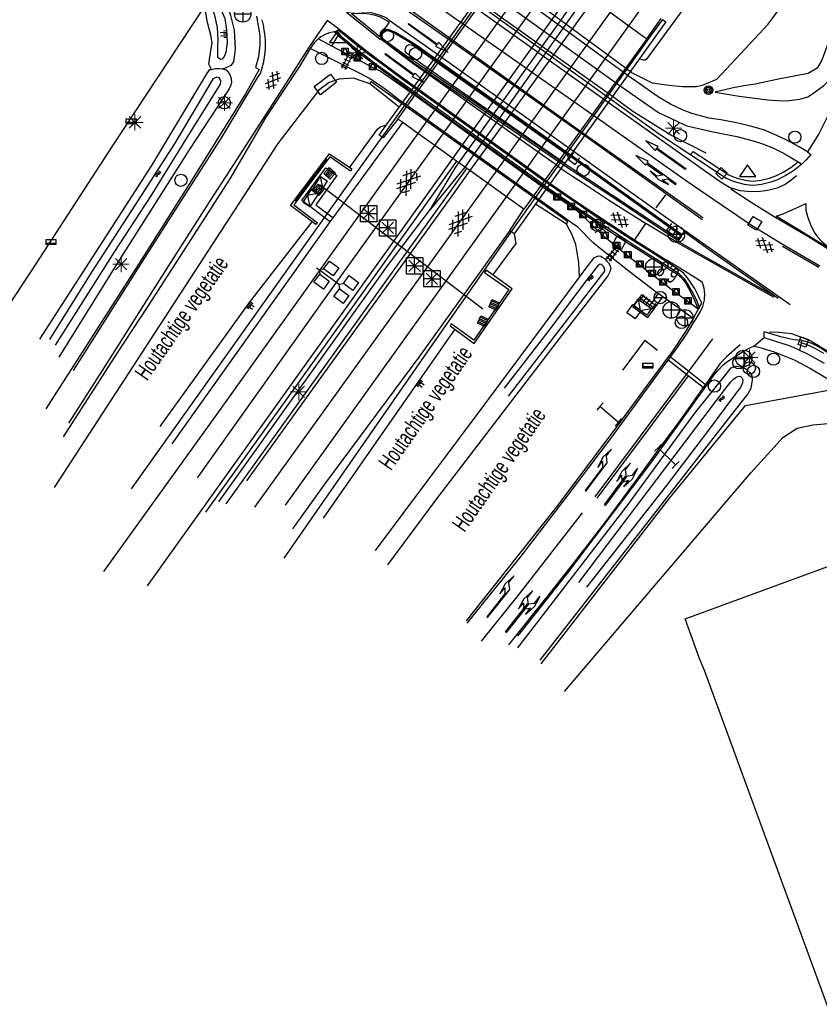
# Model space of a CAD drawing. Header units: metres. Extents: x 814 to 237605, y 2086 to 808797.
# Tile 49 of 57: x 119184 to 119306, y 404206 to 404357. Entities that reach past the tile are written whole.
import ezdxf

# ---------------------------------------------------------------- set-up
doc = ezdxf.new("R2010")
doc.units = ezdxf.units.M
doc.layers.get('0').update_dxf_attribs({"linetype": 'CONTINUOUS'})
for name, color, linetype in [('2602', 126, 'CONTINUOUS'), ('3009', 179, 'CONTINUOUS'), ('4401', 7, 'CONTINUOUS'), ('4406', 7, 'CONTINUOUS'), ('4411', 7, 'CONTINUOUS'), ('4504', 7, 'CONTINUOUS'), ('4601', 172, 'CONTINUOUS'), ('4602', 7, 'CONTINUOUS'), ('B-AF-HEKW-GD', 47, 'Hekwerk'), ('B-AF-MUUR-GD', 232, 'CONTINUOUS'), ('B-AF-RAST-GD', 47, 'Raster'), ('B-BB-BORD-GD', 8, 'CONTINUOUS'), ('B-BP-BOOM-GD', 74, 'CONTINUOUS'), ('B-BW-INFO-GD', 8, 'CONTINUOUS'), ('B-BW-PORT-GD', 8, 'CONTINUOUS'), ('B-BW-SIGN-GD', 8, 'CONTINUOUS'), ('B-BW-WEGW-GD', 8, 'CONTINUOUS'), ('B-GB-BOUW-GD', 242, 'CONTINUOUS'), ('B-GL-RAIL-GD', 232, 'CONTINUOUS'), ('B-KW-DIVR-GD', 134, 'CONTINUOUS'), ('B-KW-LEUNING-GD', 134, 'CONTINUOUS'), ('B-KW-PIJLER-GD', 134, 'CONTINUOUS'), ('B-MK-BLOKLG-GD', 121, 'CONTINUOUS'), ('B-MK-PIJL-GD', 121, 'CONTINUOUS'), ('B-MK-STRP-GD', 121, 'CONTINUOUS'), ('B-MK-STSTRP-GD', 121, 'CONTINUOUS'), ('B-MK-VLAK-GD', 121, 'CONTINUOUS'), ('B-OB-KAST-GD', 8, 'CONTINUOUS'), ('B-OB-OVER-GD', 8, 'CONTINUOUS'), ('B-OV-PAAL-GD', 63, 'CONTINUOUS'), ('B-TE-OND-GD', 8, 'CONTINUOUS'), ('B-TR-SLOO-GD', 142, 'CONTINUOUS'), ('B-TR-TALB-GD', 72, 'CONTINUOUS'), ('B-TR-TALO-GD', 72, 'CONTINUOUS'), ('B-VH-BNDH-GD', 13, 'CONTINUOUS'), ('B-VH-FPAD-GD', 13, 'CONTINUOUS'), ('B-VH-GOOT-GD', 13, 'CONTINUOUS'), ('B-VH-HFDR-GD', 13, 'CONTINUOUS'), ('B-VH-OVRG-GD', 13, 'CONTINUOUS'), ('B-VH-WEGN-GD', 13, 'CONTINUOUS'), ('B-VR-KAST-GD', 214, 'CONTINUOUS'), ('B-VR-MAIB-GD', 214, 'CONTINUOUS'), ('B-VR-TELLUS-GD', 214, 'CONTINUOUS'), ('B-WT-KOLK-GD', 213, 'CONTINUOUS'), ('B-WT-WLIJN-GD', 134, 'CONTINUOUS'), ('L-AR-BLOCKS-GD', 8, 'CONTINUOUS'), ('L-AR-SYMB-GD', 8, 'CONTINUOUS')]:
    doc.layers.add(name, color=color, linetype=linetype)
doc.linetypes.add('Hekwerk', pattern='A,4,-1,[1,dgnlstyle.shx,S=0.004,R=0,X=0,Y=0],-1', length=6)
doc.linetypes.add('Raster', pattern='A,4,-1,[1,dgnlstyle.shx,S=0.004,R=0,X=0,Y=0],-1', length=6)

# ---------------------------------------------------------------- blocks, each defined once
blk = doc.blocks.new('1219')
at = {"flags": 128}
blk.add_lwpolyline([(0, 0), (0, 0.07), (5.45, 0.07), (5.45, 0.38), (7.5, 0), (5.45, -0.38), (5.45, -0.08), (0, -0.08)], close=True, dxfattribs=at)
blk = doc.blocks.new('GV4', base_point=(119086.285987, 398817.713883))
at = {"layer": '4401'}
for points in [[(119086.285987, 398817.745133, 0), (119086.379737, 398817.807633, 0)], [(119086.285987, 398817.651383, 0), (119086.535987, 398817.807633, 0)], [(119086.285987, 398817.807633, 0), (119086.598487, 398817.620133, 0)], [(119086.348487, 398817.620133, 0), (119086.660987, 398817.807633, 0)], [(119086.410987, 398817.807633, 0), (119086.660987, 398817.651383, 0)], [(119086.567237, 398817.807633, 0), (119086.660987, 398817.745133, 0)], [(119086.285987, 398817.713883, 0), (119086.442237, 398817.620133, 0)], [(119086.504737, 398817.620133, 0), (119086.660987, 398817.713883, 0)]]:
    blk.add_polyline3d(points, dxfattribs=at)
blk = doc.blocks.new('2402')
for q in [(0.004, 0.488), (-0.496, -0.012), (0.504, -0.012), (0.004, -0.512)]:
    blk.add_line((0.004, -0.012), q)
at = {"flags": 128}
blk.add_lwpolyline([(0.004, -0.512), (-0.496, -0.512), (-0.496, -0.012), (-0.496, 0.488), (0.004, 0.488), (0.504, 0.488), (0.504, -0.012), (0.504, -0.512)], close=True, dxfattribs=at)
for points in [[(-0.35, 0.342), (0.004, -0.012), (0.357, -0.365)], [(0.357, 0.342), (0.004, -0.012), (-0.35, -0.365)]]:
    blk.add_lwpolyline(points, dxfattribs=at)
blk = doc.blocks.new('2504', base_point=(119086.285987, 398817.713883))
blk.add_polyline3d([(119085.785987, 398817.463883, 0), (119085.785987, 398817.963883, 0), (119086.785987, 398817.963883, 0), (119086.785987, 398817.463883, 0), (119086.285987, 398817.463883, 0)], close=True)
blk.add_polyline3d([(119085.785987, 398817.963883, 0), (119086.285987, 398817.463883, 0), (119086.785987, 398817.963883, 0)])
blk = doc.blocks.new('2302')
for p, q in [((-0.241, 0.15), (0.259, 0.15)), ((-0.241, 0.05), (0.259, 0.05)), ((-0.241, -0.05), (0.259, -0.05)), ((-0.241, -0.15), (0.259, -0.15))]:
    blk.add_line(p, q)
at = {"flags": 128}
blk.add_lwpolyline([(-0.241, 0.25), (0.259, 0.25), (0.259, 0.15), (0.259, 0.05), (0.259, -0.05), (0.259, -0.15), (0.259, -0.25), (-0.241, -0.25), (-0.241, -0.15), (-0.241, -0.05), (-0.241, 0.05), (-0.241, 0.15)], close=True, dxfattribs=at)
blk = doc.blocks.new('2701')
at = {"lineweight": 0}
for q in [(-0.353, 0.351), (0.001, 0.497), (0.355, 0.351), (-0.499, -0.003), (-0.352, -0.356), (0.501, -0.003), (0.001, -0.503), (0.355, -0.356)]:
    blk.add_line((0.001, -0.003), q, dxfattribs=at)
blk = doc.blocks.new('2401')
blk.add_circle((0.001, -0.001), 0.375)
blk = doc.blocks.new('GV6', base_point=(119086.285987, 398817.713883))
at = {"layer": '4411'}
for points in [[(119086.285987, 398817.682633, 0), (119086.442237, 398817.807633, 0)], [(119086.285987, 398817.745133, 0), (119086.442237, 398817.620133, 0)], [(119086.348487, 398817.620133, 0), (119086.598487, 398817.807633, 0)], [(119086.348487, 398817.807633, 0), (119086.598487, 398817.620133, 0)], [(119086.504737, 398817.807633, 0), (119086.660987, 398817.682633, 0)], [(119086.504737, 398817.620133, 0), (119086.660987, 398817.745133, 0)]]:
    blk.add_polyline3d(points, dxfattribs=at)
blk = doc.blocks.new('2810')
at = {"flags": 128}
blk.add_lwpolyline([(-0.625, -0.313), (-0.625, 0.313), (0.625, 0.313), (0.625, -0.313)], close=True, dxfattribs=at)
blk = doc.blocks.new('3009', base_point=(119086.285987, 398817.713883))
at = {"layer": '3009'}
for points in [[(119085.785987, 398818.213883, 0), (119086.785987, 398818.213883, 0), (119086.785987, 398817.213883, 0), (119085.785987, 398817.213883, 0)], [(119085.885987, 398817.313883, 0), (119086.685987, 398817.313883, 0), (119086.485987, 398818.113883, 0), (119086.085987, 398818.113883, 0)], [(119085.885987, 398817.313883, 0), (119086.085987, 398818.113883, 0), (119086.485987, 398818.113883, 0), (119086.685987, 398817.313883, 0)]]:
    blk.add_polyline3d(points, close=True, dxfattribs=at)
blk = doc.blocks.new('2602', base_point=(119086.285987, 398817.713883))
at = {"layer": '2602'}
for points in [[(119086.285987, 398817.713883, 0), (119085.785987, 398818.213883, 0), (119083.985987, 398818.213883, 0), (119083.985987, 398819.713883, 0), (119085.785987, 398819.713883, 0), (119085.785987, 398818.213883, 0)], [(119090.035987, 398817.713883, 0), (119089.535987, 398818.213883, 0), (119087.735987, 398818.213883, 0), (119087.735987, 398819.713883, 0), (119089.535987, 398819.713883, 0), (119089.535987, 398818.213883, 0)], [(119086.285987, 398817.713883, 0), (119085.785987, 398817.214122, 0), (119085.785987, 398815.713883, 0), (119083.985987, 398815.713883, 0), (119083.985987, 398817.213883, 0), (119085.785987, 398817.214122, 0)], [(119090.510987, 398817.713883, 0), (119090.035987, 398817.713883, 0), (119086.285987, 398817.713883, 0)], [(119090.035987, 398817.713883, 0), (119089.535987, 398817.213883, 0), (119089.535987, 398815.713883, 0), (119087.735987, 398815.713883, 0), (119087.735987, 398817.213883, 0), (119089.535987, 398817.213883, 0)]]:
    blk.add_polyline3d(points, dxfattribs=at)
blk = doc.blocks.new('TALUD', base_point=(119086.285987, 398817.713883))
at = {"layer": '4602'}
for points in [[(119085.785987, 398818.213883, 0), (119086.285987, 398818.213883, 0)], [(119085.785987, 398817.963883, 0), (119086.785987, 398817.963883, 0)], [(119085.785987, 398817.713883, 0), (119086.285987, 398817.713883, 0)], [(119085.785987, 398817.463883, 0), (119086.785987, 398817.463883, 0)], [(119085.785987, 398817.213883, 0), (119086.285987, 398817.213883, 0)]]:
    blk.add_polyline3d(points, dxfattribs=at)
blk = doc.blocks.new('3007')
at = {"flags": 128}
for points in [[(0.3, 0), (-0.3, 0), (-0.3, 0.3), (0.3, 0.3)], [(0, 0.04), (-0.25, 0.04), (-0.25, 0.09), (0.25, 0.09), (0.25, 0.04)]]:
    blk.add_lwpolyline(points, close=True, dxfattribs=at)
blk = doc.blocks.new('WATER', base_point=(119086.285987, 398817.713883))
at = {"layer": '4601'}
for points in [[(119085.785987, 398817.863883, 0), (119085.848487, 398817.926383, 0), (119085.973487, 398817.988883, 0), (119086.098487, 398817.988883, 0), (119086.223487, 398817.926383, 0), (119086.285987, 398817.863883, 0), (119086.348487, 398817.801383, 0), (119086.473487, 398817.738883, 0), (119086.598487, 398817.738883, 0), (119086.723487, 398817.801383, 0), (119086.785987, 398817.863883, 0)], [(119085.785987, 398817.563883, 0), (119085.848487, 398817.626383, 0), (119085.973487, 398817.688883, 0), (119086.098487, 398817.688883, 0), (119086.223487, 398817.626383, 0), (119086.285987, 398817.563883, 0), (119086.348487, 398817.501383, 0), (119086.473487, 398817.438883, 0), (119086.598487, 398817.438883, 0), (119086.723487, 398817.501383, 0), (119086.785987, 398817.563883, 0)]]:
    blk.add_polyline3d(points, dxfattribs=at)
blk = doc.blocks.new('2301')
at = {"flags": 128}
blk.add_lwpolyline([(-0.502, -0.271), (0.498, -0.271), (-0.002, 0.429), (-0.502, -0.271)], dxfattribs=at)
blk = doc.blocks.new('2501')
at = {"flags": 128}
for points in [[(0.001, 0.499), (0.001, -0.001), (0.001, -0.501)], [(-0.499, -0.001), (0.001, -0.001), (0.501, -0.001)]]:
    blk.add_lwpolyline(points, dxfattribs=at)
blk.add_circle((0.001, -0.001), 0.5)
blk = doc.blocks.new('OV2-4406', base_point=(119086.285987, 398817.713883))
at = {"layer": '4406'}
for points in [[(119086.285987, 398817.833337, 0), (119086.405441, 398817.833337, 0)], [(119086.285987, 398817.77361, 0), (119086.405441, 398817.77361, 0)], [(119086.315987, 398817.563883, 0), (119086.31585, 398817.8632, 0)], [(119086.375577, 398817.8632, 0), (119086.375987, 398817.563883, 0)], [(119086.285987, 398817.713883, 0), (119086.405441, 398817.713883, 0)], [(119086.285987, 398817.654156, 0), (119086.405441, 398817.654156, 0)], [(119086.285987, 398817.594429, 0), (119086.405441, 398817.594429, 0)]]:
    blk.add_polyline3d(points, dxfattribs=at)
blk = doc.blocks.new('3605')
at = {"flags": 128}
blk.add_lwpolyline([(-0.25, -0.25), (-0.25, 0.25), (0.25, 0.25), (0.25, -0.25)], close=True, dxfattribs=at)
blk = doc.blocks.new('3604')
at = {"flags": 128}
blk.add_lwpolyline([(-0.25, 0.25), (-0.25, -0.25), (0.25, -0.25), (0.25, 0.25)], dxfattribs=at)
blk = doc.blocks.new('3602')
at = {"flags": 128}
blk.add_lwpolyline([(-0.31, 0.001), (-0.31, 0.311), (0, 0.311), (0.31, 0.311), (0.31, 0.001), (0.31, -0.309), (0, -0.309), (-0.31, -0.309)], close=True, dxfattribs=at)
blk = doc.blocks.new('1223')
at = {"flags": 128}
blk.add_lwpolyline([(2.45, 0.08), (3.05, 0.68), (4.35, 0.68), (2.55, 0.98), (0.85, 0.68), (2.05, 0.68), (1.45, 0.08), (0, 0.08), (0, 0), (0, -0.07), (5.45, -0.07), (5.45, -0.38), (7.5, 0), (5.45, 0.38), (5.45, 0.08)], close=True, dxfattribs=at)
blk = doc.blocks.new('2901')
for radius in [0.27, 0.18, 0.09]:
    blk.add_circle((0, 0), radius)
blk = doc.blocks.new('2503')
at = {"flags": 128}
blk.add_lwpolyline([(-0.374, -0.002), (0.001, -0.002), (0.376, -0.002)], dxfattribs=at)
blk.add_circle((0.001, -0.002), 0.375)
blk = doc.blocks.new('1221')
at = {"flags": 128}
blk.add_lwpolyline([(0, 0), (0, -0.07), (5.45, -0.07), (6.2, 0.68), (7.5, 0.68), (5.7, 0.98), (4, 0.68), (5.2, 0.68), (4.45, 0.08), (0, 0.08)], close=True, dxfattribs=at)
blk = doc.blocks.new('2303')
for p, q in [((0.751, -0.001), (0.751, 0.299)), ((-0.749, -0.001), (0.751, -0.001)), ((0.751, -0.001), (0.751, -0.301))]:
    blk.add_line(p, q)
at = {"flags": 128}
blk.add_lwpolyline([(-0.749, 0.299), (-0.749, -0.001), (-0.749, -0.301)], dxfattribs=at)
blk = doc.blocks.new('1220')
at = {"flags": 128}
blk.add_lwpolyline([(0, 0), (0, 0.07), (5.45, 0.07), (6.2, -0.67), (7.5, -0.67), (5.7, -0.98), (4, -0.67), (5.2, -0.67), (4.45, -0.08), (0, -0.08)], close=True, dxfattribs=at)

msp = doc.modelspace()

# ---------------------------------------------------------------- linework, layer by layer
at = {"layer": 'B-AF-HEKW-GD'}
msp.add_lwpolyline([(119263.862752, 404258.127842), (119283.553316, 404283.532675), (119295.133157, 404297.658563), (119308.614847, 404300.131185)], dxfattribs=at)
at = {"layer": 'B-AF-MUUR-GD'}
for points in [[(119242.172622, 404343.284999), (119237.681412, 404346.882511), (119237.888166, 404347.205494), (119267.929104, 404325.837297)], [(119267.929104, 404325.837297), (119267.735564, 404325.395782), (119263.002955, 404328.439717)]]:
    msp.add_lwpolyline(points, dxfattribs=at)
for points in [[(119234.724649, 404333.528836), (119231.541016, 404335.688014), (119226.048821, 404328.345094), (119229.657509, 404325.607751), (119229.438835, 404325.346981), (119225.52728, 404328.235943), (119231.502273, 404336.179007), (119234.93252, 404333.869327)], [(119255.222314, 404318.012257), (119258.949839, 404315.421317), (119253.556364, 404307.642911), (119250.096314, 404310.162697), (119249.940597, 404309.850518), (119253.648751, 404307.158623), (119259.461694, 404315.502901), (119255.472653, 404318.35014)]]:
    msp.add_lwpolyline(points, close=True, dxfattribs=at)
at = {"layer": 'B-AF-RAST-GD'}
msp.add_lwpolyline([(119281.662562, 404306.083505), (119279.729136, 404307.590757), (119276.317888, 404303.060431)], dxfattribs=at)
at = {"layer": 'B-BW-PORT-GD'}
msp.add_lwpolyline([(119230.077349, 404331.413616), (119254.9757, 404312.433634)], dxfattribs=at)
at = {"layer": 'B-GB-BOUW-GD'}
msp.add_lwpolyline([(119325.876542, 404156.14355), (119288.840451, 404257.111583), (119288.160586, 404258.76971), (119285.923549, 404265.037883), (119320.341133, 404277.675558)], dxfattribs=at)
at = {"layer": 'B-GL-RAIL-GD'}
for points in [[(119239.555233, 404338.704009), (119249.163874, 404352.116172), (119262.716108, 404371.092428)], [(119251.295046, 404334.782847), (119270.066115, 404361.064986)], [(119270.801668, 404360.525344), (119256.07615, 404339.642037), (119252.201205, 404334.134166)], [(119274.793499, 404344.922636), (119254.047134, 404359.704589)], [(119282.456794, 404356.716905), (119280.60756, 404354.210903), (119260.001116, 404325.291846), (119259.290703, 404324.275587)], [(119246.516669, 404349.291748), (119243.290224, 404351.536583), (119243.120545, 404351.840322), (119243.080593, 404352.130953), (119243.170975, 404352.452742), (119243.406048, 404352.741755), (119243.70016, 404352.878789), (119244.008182, 404352.843098), (119244.417019, 404352.690268), (119244.77765, 404352.436018), (119247.429282, 404350.55367)], [(119247.429282, 404350.55367), (119267.330943, 404336.425817), (119267.866715, 404335.988585), (119268.079165, 404335.536185)], [(119267.532015, 404334.771285), (119267.42859, 404334.742053), (119246.516669, 404349.291748)], [(119289.10979, 404336.282943), (119283.685022, 404339.002032), (119277.920135, 404342.661385), (119274.793499, 404344.922636)], [(119201.213055, 404284.930189), (119234.209441, 404331.242253), (119239.555233, 404338.704009)], [(119214.571201, 404282.939766), (119240.529024, 404319.238995), (119246.935778, 404327.700992), (119250.721046, 404333.979223), (119251.295046, 404334.782847)], [(119252.201205, 404334.134166), (119246.935778, 404327.700992)], [(119259.290703, 404324.275587), (119246.795707, 404306.399409), (119224.524804, 404274.288152)]]:
    msp.add_lwpolyline(points, dxfattribs=at)
at = {"layer": 'B-KW-DIVR-GD'}
for points in [[(119282.456794, 404356.716905), (119282.965296, 404356.346611), (119259.759345, 404323.905293), (119259.068676, 404324.451421), (119261.23239, 404327.669115), (119258.551143, 404329.588508), (119255.652226, 404331.663723), (119252.967347, 404333.585717), (119252.50316, 404333.918008), (119250.95121, 404335.028985), (119250.373846, 404335.442296), (119247.610966, 404337.420127), (119245.016444, 404339.277438), (119242.703912, 404340.932883), (119241.964927, 404341.461892), (119239.726224, 404338.587035), (119239.089944, 404339.022521), (119240.180337, 404340.530146), (119262.436339, 404371.30477)], [(119274.439123, 404357.856706), (119277.296647, 404355.760269), (119280.049557, 404353.740582), (119282.221728, 404356.887896)]]:
    msp.add_lwpolyline(points, dxfattribs=at)
at = {"layer": 'B-KW-LEUNING-GD'}
msp.add_lwpolyline([(119231.084295, 404335.363914), (119226.209008, 404328.925495)], dxfattribs=at)
at = {"layer": 'B-KW-PIJLER-GD'}
for points in [[(119241.964927, 404341.461892), (119260.805851, 404367.858826)], [(119280.049557, 404353.740582), (119261.23239, 404327.669115)]]:
    msp.add_lwpolyline(points, dxfattribs=at)
at = {"layer": 'B-MK-BLOKLG-GD'}
msp.add_lwpolyline([(119254.74086, 404261.602206), (119260.416379, 404268.61706), (119270.206262, 404281.224854)], dxfattribs=at)
at = {"layer": 'B-MK-STRP-GD'}
for points in [[(119277.296647, 404355.760269), (119311.863863, 404403.947998), (119316.909769, 404410.954897)], [(119302.922237, 404332.780745), (119302.12957, 404332.114015), (119301.166741, 404331.479862), (119299.979986, 404330.929152), (119298.74489, 404330.595846), (119297.845976, 404330.426738), (119296.891998, 404330.327141), (119295.420473, 404330.398953), (119294.32511, 404330.509878), (119293.320432, 404330.790425), (119292.652454, 404331.032968), (119291.678524, 404331.634591), (119291.092378, 404331.996668), (119290.733432, 404332.249543), (119284.821223, 404336.414644), (119274.481459, 404343.754551), (119250.75277, 404360.709499), (119244.162466, 404365.404537), (119238.715679, 404369.293668), (119236.463584, 404370.901717)], [(119251.1158, 404356.55053), (119236.859285, 404366.593428)], [(119263.874579, 404365.607438), (119260.102072, 404360.320006), (119245.016444, 404339.277438)], [(119247.610966, 404337.420127), (119253.240832, 404345.278029), (119266.42903, 404363.733352)], [(119237.172537, 404362.52426), (119249.700689, 404353.694577)], [(119237.283178, 404362.881143), (119243.966002, 404358.126866), (119249.825486, 404353.958328), (119270.626017, 404339.096655)], [(119250.373846, 404335.442296), (119269.14182, 404361.7431)], [(119271.805649, 404359.788768), (119252.967347, 404333.585717)], [(119234.111466, 404357.849021), (119235.948407, 404357.970093), (119237.662786, 404357.822199), (119239.124589, 404357.44818), (119240.153515, 404357.00189), (119240.802939, 404356.509286)], [(119234.111466, 404357.849021), (119239.258827, 404353.726105)], [(119274.439123, 404357.856706), (119266.929784, 404347.37425), (119255.652226, 404331.663723)], [(119192.364746, 404303.011258), (119203.274631, 404320.234765), (119215.096467, 404338.739772), (119220.513815, 404347.770884), (119220.935549, 404348.46171), (119221.215109, 404349.339795), (119221.481058, 404350.283365), (119221.636433, 404351.255691), (119221.713346, 404352.178785), (119221.730177, 404353.221761), (119221.719169, 404353.381409), (119221.671308, 404354.191441), (119221.53507, 404355.056586), (119221.404368, 404355.844921), (119221.226958, 404356.679095)], [(119287.491556, 404310.777503), (119288.240491, 404312.04818), (119288.620125, 404312.793398), (119288.861533, 404313.838732), (119288.910603, 404314.78177), (119288.783654, 404315.571996), (119288.651066, 404316.117167), (119288.497147, 404316.534946), (119285.318036, 404318.48959), (119283.052014, 404319.88283), (119282.595169, 404320.169617), (119278.135926, 404322.968929), (119277.57759, 404323.319427), (119272.374842, 404326.735566), (119268.231247, 404329.519171), (119265.074781, 404331.698816), (119242.354771, 404347.992371), (119238.833547, 404350.617243), (119236.519651, 404352.361115), (119234.596498, 404353.886594), (119232.079988, 404355.874236), (119231.174654, 404356.583066), (119228.319456, 404352.399117)], [(119240.802939, 404356.509286), (119247.526328, 404351.743086), (119269.494441, 404336.101387), (119277.039707, 404330.72815), (119285.564861, 404324.63296), (119285.792874, 404324.469938)], [(119300.903023, 404322.245808), (119296.029127, 404325.218051), (119289.136081, 404329.895632), (119286.243639, 404331.858427), (119272.946453, 404341.277211), (119251.1158, 404356.55053)], [(119251.675465, 404356.140603), (119251.539492, 404356.237088)], [(119251.6777, 404356.428195), (119251.866945, 404356.29334)], [(119258.551143, 404329.588508), (119263.868713, 404337.046255), (119277.296647, 404355.760269)], [(119284.708334, 404322.566949), (119284.267612, 404322.833783), (119279.872165, 404325.494998), (119279.840728, 404325.514031), (119274.345385, 404328.96156), (119271.091748, 404331.10336), (119268.660286, 404332.682645), (119267.154114, 404333.735337), (119265.847523, 404334.669557), (119244.255794, 404349.975428), (119239.591091, 404353.47671), (119239.258827, 404353.726105)], [(119288.505548, 404326.069687), (119287.183281, 404327.017919), (119270.782106, 404338.779632), (119249.972626, 404353.502184), (119249.700689, 404353.694577)], [(119228.319456, 404352.399117), (119225.342404, 404347.756186), (119220.809893, 404340.689399), (119216.270915, 404333.663736), (119213.174336, 404328.884433), (119210.474029, 404324.635808), (119207.206614, 404319.53912), (119203.567404, 404313.818016), (119199.890545, 404308.020037), (119196.724688, 404303.015981), (119191.587684, 404294.930139)], [(119245.016444, 404339.277438), (119233.917751, 404323.796142), (119214.35886, 404296.506156), (119196.97442, 404272.280593)], [(119270.626017, 404339.096655), (119287.361135, 404327.28001), (119288.657912, 404326.364357)], [(119211.31418, 404286.599864), (119232.295387, 404316.044186), (119247.610966, 404337.420127)], [(119203.672119, 404270.050262), (119226.423212, 404301.908572), (119247.912177, 404331.992899), (119250.373846, 404335.442296)], [(119252.967347, 404333.585717), (119250.715085, 404330.455844), (119230.546363, 404302.459542), (119218.793073, 404286.116321)], [(119255.652226, 404331.663723), (119247.44279, 404320.227314), (119220.017203, 404282.104556)], [(119264.891677, 404331.853573), (119265.264952, 404331.601743)], [(119299.519416, 404326.495925), (119296.005489, 404328.711744), (119292.867116, 404330.748823)], [(119224.781477, 404282.428656), (119245.693021, 404311.555956), (119258.551143, 404329.588508)], [(119331.549249, 404306.088728), (119329.029025, 404307.843823), (119325.814259, 404310.069243), (119323.640039, 404311.534491), (119323.185668, 404311.823816), (119320.979647, 404313.228517), (119317.589933, 404315.386745), (119315.235217, 404316.869013), (119314.273166, 404317.474613), (119310.685129, 404319.705972), (119308.163385, 404321.29772), (119304.669999, 404323.486616), (119299.519416, 404326.495925)], [(119285.792874, 404324.469938), (119301.944073, 404313.12541)], [(119299.525981, 404314.202844), (119288.249031, 404320.533648), (119284.708334, 404322.566949)], [(119306.340446, 404318.754342), (119300.797954, 404322.00696)], [(119306.478314, 404318.965162), (119300.903023, 404322.245808)], [(119252.582779, 404264.377764), (119260.690859, 404274.412116), (119267.753643, 404283.610076), (119274.694946, 404292.825652), (119280.867445, 404301.261591), (119283.314613, 404304.600134), (119283.678365, 404305.09638), (119284.303943, 404305.949824), (119284.587945, 404306.337273), (119286.137101, 404308.639618), (119287.436649, 404310.690837), (119287.491556, 404310.777503)], [(119272.151532, 404283.656505), (119279.086496, 404292.984204), (119286.080946, 404302.413317), (119286.461957, 404302.898436), (119287.122022, 404303.792195), (119290.123351, 404307.856141)], [(119298.813887, 404308.92814), (119300.242599, 404308.876873), (119302.174122, 404308.652785), (119305.022584, 404307.587598), (119307.452395, 404306.122229), (119312.385808, 404302.812708), (119317.109296, 404299.477452), (119322.060809, 404295.930252), (119326.832643, 404292.308789), (119331.50678, 404288.680101), (119336.222622, 404284.832415), (119340.831731, 404280.970997), (119345.326704, 404277.032103), (119349.787724, 404272.941658), (119354.120638, 404268.781895), (119357.602511, 404265.259223), (119362.520881, 404260.190936), (119366.184391, 404256.300245), (119369.862155, 404252.259885)], [(119294.290799, 404306.918568), (119292.229167, 404305.110175), (119291.215505, 404304.037291), (119289.673697, 404301.838535), (119289.005207, 404300.890267), (119288.648213, 404300.383864), (119285.387233, 404295.758096), (119281.86754, 404291.00094), (119278.237437, 404286.05007), (119273.459069, 404279.558913), (119268.932891, 404273.695101), (119264.748793, 404268.371138), (119258.875617, 404261.029335)], [(119286.333402, 404302.213748), (119280.875395, 404294.81911), (119272.396135, 404283.463618)]]:
    msp.add_lwpolyline(points, dxfattribs=at)
at = {"layer": 'B-MK-STSTRP-GD'}
for points in [[(119281.443515, 404327.889491), (119282.962688, 404329.867248)], [(119278.135926, 404322.968929), (119279.872165, 404325.494998)], [(119283.678365, 404305.09638), (119286.461957, 404302.898436), (119289.005207, 404300.890267)], [(119288.648213, 404300.383864), (119286.333402, 404302.213748), (119286.080946, 404302.413317), (119283.314613, 404304.600134)]]:
    msp.add_lwpolyline(points, dxfattribs=at)
at = {"layer": 'B-MK-VLAK-GD'}
for points in [[(119239.200213, 404354.057421), (119234.811448, 404357.631837), (119235.960328, 404357.683618), (119236.85477, 404357.668717), (119237.58977, 404357.579683), (119238.509544, 404357.357283), (119239.247152, 404357.113276), (119240.198591, 404356.61744), (119240.641528, 404356.287752), (119239.921429, 404355.299432), (119239.617073, 404355.068837), (119239.400261, 404354.877729), (119239.274719, 404354.633723), (119239.250877, 404354.492907)], [(119308.173141, 404321.522441), (119299.826848, 404326.608467), (119300.907012, 404326.973434), (119302.367889, 404327.644533), (119303.289417, 404328.059274), (119304.33417, 404328.56955), (119304.375626, 404327.529332), (119304.666652, 404326.441332), (119305.149511, 404325.079117), (119305.725148, 404324.045289), (119306.148771, 404323.467449), (119306.767803, 404322.822445), (119307.427056, 404322.225364)], [(119285.723104, 404324.284134), (119289.609914, 404321.477905), (119300.102176, 404314.089003), (119289.095134, 404320.281698), (119284.842061, 404322.755367)]]:
    msp.add_lwpolyline(points, close=True, dxfattribs=at)
at = {"layer": 'B-TR-SLOO-GD'}
for points in [[(119187.189572, 404307.803471), (119204.325163, 404334.378575), (119212.743574, 404348.391254), (119213.220411, 404349.048395), (119213.468143, 404349.083413), (119214.086541, 404349.236522), (119214.684822, 404349.198897), (119215.125897, 404349.140782), (119215.529346, 404349.062551), (119215.704434, 404349.006299), (119216.034123, 404348.676984), (119216.267698, 404348.285456), (119216.467746, 404347.697232), (119216.513567, 404347.097833), (119216.403299, 404346.660484), (119216.185369, 404346.121062), (119210.039385, 404336.772819), (119199.338116, 404319.894273), (119190.130689, 404305.048246)], [(119238.528543, 404275.469069), (119255.298682, 404297.908355), (119269.737548, 404317.299714), (119270.704993, 404318.59899), (119271.981277, 404320.237), (119272.381746, 404320.473928), (119272.717022, 404320.55812), (119273.003497, 404320.485477), (119273.221799, 404320.367013), (119273.577937, 404320.124496), (119273.941525, 404319.760163), (119274.181434, 404319.458787), (119274.35317, 404319.134687), (119274.515592, 404318.635125), (119274.375894, 404318.113957), (119274.07191, 404317.517911), (119266.686895, 404307.935346), (119248.026171, 404283.60175), (119240.359896, 404273.29797)], [(119258.905456, 404299.097909), (119273.624153, 404318.227633), (119273.543093, 404318.675857), (119273.404892, 404318.937101), (119273.185053, 404319.126659), (119273.07115, 404319.251306), (119272.892535, 404319.291323), (119272.747176, 404319.241537), (119272.661555, 404319.199718), (119270.479265, 404316.415893), (119265.331182, 404309.542962), (119258.203835, 404300.293856)], [(119260.295414, 404260.576476), (119277.016752, 404282.312427), (119287.373804, 404296.482314), (119290.911072, 404300.891153), (119292.95727, 404303.441529), (119293.676996, 404303.65089), (119294.699588, 404303.530563), (119295.233794, 404303.218756), (119295.795941, 404302.702804), (119296.089494, 404302.212555), (119296.13457, 404301.590059), (119295.927816, 404300.274659), (119295.456567, 404299.460311), (119295.062804, 404298.946221), (119294.460212, 404298.173795), (119263.650783, 404258.681048)], [(119269.616092, 404270.564542), (119291.966047, 404300.083424), (119292.888144, 404301.301292), (119293.310271, 404301.700278), (119293.648169, 404301.929584), (119293.974967, 404302.076344), (119294.285356, 404302.12511), (119294.588032, 404301.900172), (119294.729723, 404301.583752), (119294.663606, 404301.140127), (119294.506271, 404300.702723), (119294.295934, 404300.370416), (119294.094519, 404300.097482), (119293.311187, 404299.053533), (119289.295344, 404293.701599), (119282.816657, 404285.138941), (119270.833238, 404269.854046)]]:
    msp.add_lwpolyline(points, dxfattribs=at)
at = {"layer": 'B-TR-TALB-GD'}
for points in [[(119319.524922, 404405.701865), (119305.638903, 404385.793914), (119292.383202, 404367.637594), (119279.969417, 404350.665171), (119279.726901, 404350.504611), (119279.454955, 404350.482259), (119278.909945, 404350.677465)], [(119290.499333, 404345.605109), (119294.137814, 404344.973673), (119298.548185, 404344.430898), (119299.971246, 404344.339628), (119301.466205, 404344.279651), (119302.627751, 404344.406311), (119303.452157, 404344.54899), (119304.634937, 404344.883521), (119305.557319, 404345.510114), (119307.092884, 404346.590076), (119307.858803, 404347.385053), (119310.048529, 404352.170934), (119315.466591, 404365.052987), (119321.210616, 404381.177906), (119327.069753, 404399.637838)], [(119234.675475, 404334.174429), (119238.861584, 404339.935963), (119239.252367, 404340.283905), (119239.936703, 404340.51152), (119240.180337, 404340.530146)], [(119205.596977, 404294.465814), (119219.252401, 404313.426052), (119228.857317, 404325.744097)], [(119259.759345, 404323.905293), (119259.981, 404322.430078), (119256.424093, 404317.589809)], [(119250.651755, 404309.334193), (119239.39132, 404293.162335), (119230.53854, 404280.433391)]]:
    msp.add_lwpolyline(points, dxfattribs=at)
msp.add_lwpolyline([(119214.435228, 404350.90657), (119214.447521, 404352.547188), (119214.467638, 404353.617464), (119214.36631, 404355.422367), (119214.174458, 404356.390942), (119214.023956, 404357.09763), (119213.746794, 404357.99617), (119213.49422, 404358.576198), (119213.349306, 404358.916317), (119213.256546, 404359.264631), (119213.329189, 404359.495599), (119213.571333, 404359.651316), (119214.27206, 404359.415506), (119214.764171, 404358.642508), (119215.52115, 404356.8458), (119215.768882, 404355.124716), (119215.885856, 404353.18086), (119215.68171, 404351.657216), (119215.393745, 404351.044406), (119215.088644, 404350.645055), (119214.850598, 404350.570921)], close=True, dxfattribs=at)
at = {"layer": 'B-TR-TALO-GD'}
for points in [[(119277.689167, 404348.591675), (119255.528905, 404364.975501), (119250.545584, 404372.930859), (119250.348517, 404374.501814), (119251.136788, 404376.554076), (119256.726959, 404384.983291), (119260.97975, 404389.287491), (119266.097554, 404393.461306), (119270.871513, 404397.095327), (119273.938545, 404400.574748), (119276.015394, 404402.997677), (119279.295512, 404406.300147), (119285.204195, 404413.725768)], [(119277.689167, 404348.591675), (119280.839273, 404347.017739), (119283.37694, 404346.677993), (119285.51563, 404346.478317), (119287.584283, 404346.45075), (119288.561054, 404346.66719), (119290.719488, 404347.575043), (119298.586183, 404355.981906), (119308.536061, 404369.4872), (119315.544077, 404379.947816), (119318.259069, 404384.710599), (119320.157477, 404390.409921), (119322.508507, 404395.214055), (119324.093618, 404400.813167)], [(119325.293534, 404400.159378), (119319.046595, 404382.749234), (119313.956358, 404369.163845), (119308.339366, 404354.648252), (119306.799703, 404350.468103), (119306.076252, 404349.284951), (119304.689699, 404348.437075), (119300.179117, 404347.603728), (119298.232281, 404347.182397), (119296.648287, 404346.83818), (119294.862383, 404346.57145), (119293.255293, 404346.24884), (119290.499333, 404345.605109)], [(119213.468143, 404349.083413), (119213.064694, 404349.900369), (119213.356011, 404351.959337), (119213.553452, 404353.1559), (119213.37054, 404354.302917), (119212.86241, 404356.261675), (119212.552466, 404358.016659), (119212.354653, 404358.72968), (119212.437355, 404359.317158), (119212.59568, 404359.547008), (119212.945857, 404359.88899), (119213.468143, 404360.200797), (119213.896178, 404360.286106), (119214.409896, 404360.189621), (119215.017491, 404359.867383), (119215.455212, 404359.459464), (119215.968557, 404358.649586), (119216.392123, 404357.347969), (119216.939741, 404355.07368), (119217.085772, 404352.193285), (119216.821649, 404350.242351), (119216.445022, 404349.699203), (119215.447762, 404349.222739), (119215.125897, 404349.140782)], [(119237.681412, 404346.882511), (119235.200741, 404347.738956), (119233.012133, 404347.6041), (119231.482156, 404347.052012), (119229.859792, 404345.895309), (119223.617696, 404337.735061), (119206.1852, 404310.892854), (119189.409845, 404285.102297)], [(119269.737548, 404317.299714), (119269.645856, 404319.515468), (119269.173906, 404322.276636), (119268.576206, 404323.867519), (119267.735564, 404325.395782)]]:
    msp.add_lwpolyline(points, dxfattribs=at)
at = {"layer": 'B-VH-BNDH-GD'}
for points in [[(119232.208667, 404354.808643), (119232.839348, 404354.268324), (119233.379989, 404353.805145), (119235.073206, 404352.355673), (119236.543141, 404351.197553), (119238.383934, 404349.869649), (119239.962085, 404348.683402), (119243.244259, 404346.287987), (119243.967958, 404345.767504), (119263.863831, 404331.458414), (119264.732968, 404330.858323), (119269.051395, 404327.876689), (119271.399648, 404326.292755), (119273.422911, 404324.950496), (119275.965653, 404323.268189), (119278.392452, 404321.702598), (119282.42561, 404319.180397), (119283.374046, 404318.564781), (119284.220004, 404318.042), (119284.755345, 404317.673618), (119285.108722, 404317.373823), (119285.602928, 404316.859379), (119285.990105, 404316.306156), (119286.426621, 404315.615069), (119286.829687, 404314.826664), (119287.38335, 404313.616393), (119287.909756, 404312.402831)], [(119243.119218, 404351.19975), (119239.745968, 404353.677813), (119239.57684, 404353.970621), (119239.569017, 404354.380403), (119239.732929, 404354.706366), (119239.948996, 404354.877357), (119240.173259, 404354.975705), (119240.426951, 404355.043877), (119241.499016, 404354.64252), (119244.642577, 404352.733259), (119247.519047, 404350.677794), (119268.292073, 404335.833827), (119268.904417, 404335.396259)], [(119268.904417, 404335.396259), (119284.987011, 404323.862453), (119285.083496, 404323.726852), (119285.129317, 404323.576723), (119285.078281, 404323.461239), (119284.965404, 404323.358793), (119284.804099, 404323.282052), (119284.69234, 404323.282052), (119284.58915, 404323.31558), (119268.009, 404334.255267), (119267.439991, 404334.642638), (119246.320444, 404349.020418), (119243.119218, 404351.19975)]]:
    msp.add_lwpolyline(points, dxfattribs=at)
at = {"layer": 'B-VH-FPAD-GD'}
for points in [[(119236.587976, 404377.639857), (119240.848923, 404374.413591), (119243.129109, 404372.426212), (119245.969938, 404369.778004), (119250.690456, 404365.248774), (119253.114274, 404363.040761), (119255.313115, 404361.455125), (119275.965978, 404346.561856), (119281.837465, 404342.500999), (119283.445252, 404341.72385), (119284.808921, 404341.053059), (119286.17306, 404340.432629), (119290.197038, 404339.515469), (119293.785396, 404338.807315), (119296.297464, 404338.14598), (119297.857234, 404337.6211), (119299.49655, 404336.984677), (119300.753378, 404336.378676), (119301.909443, 404335.704077), (119303.168075, 404334.93416), (119303.754775, 404334.567677)], [(119304.610831, 404336.463893), (119303.311656, 404337.211157), (119301.2231, 404338.337069), (119299.465282, 404339.158877), (119298.014628, 404339.766294), (119296.113704, 404340.346662), (119293.757038, 404340.894879), (119291.366998, 404341.38293), (119289.508379, 404341.613607), (119288.432849, 404341.924834), (119286.904525, 404342.345851), (119285.592892, 404342.837477), (119283.643224, 404343.734293), (119281.790991, 404344.901396), (119277.194586, 404348.099845), (119254.443812, 404364.755096)], [(119287.909756, 404312.402831), (119283.686, 404315.476), (119283.012, 404315.994), (119279.273327, 404318.863551), (119277.73426, 404320.069312), (119276.220906, 404321.254929), (119273.849237, 404323.218675), (119272.295341, 404324.634009), (119271.367211, 404325.563157), (119270.559152, 404326.392844), (119269.166401, 404327.527753), (119264.614604, 404330.692852), (119263.82865, 404331.239367), (119243.845217, 404345.597783), (119242.473717, 404346.583228), (119239.2431, 404348.804565), (119237.882797, 404349.476357), (119235.827803, 404350.600665), (119233.723957, 404351.680823), (119231.858109, 404352.629324), (119229.790667, 404353.739692)], [(119287.098203, 404310.956671), (119281.773066, 404314.770476), (119281.262015, 404315.136484), (119277.347061, 404318.151666), (119273.152702, 404321.463887), (119271.79353, 404322.59781), (119269.465825, 404324.91767), (119268.508154, 404325.62833), (119265.975884, 404327.462701), (119263.542565, 404329.194162), (119242.705134, 404344.021325), (119242.054573, 404344.48424), (119240.205269, 404345.882863), (119238.98895, 404346.748058), (119238.313549, 404347.205818), (119237.619051, 404347.665003), (119236.2979, 404348.394975), (119232.212416, 404350.438571), (119228.545515, 404352.268901)], [(119297.986253, 404308.036057), (119299.221006, 404307.666717), (119300.529722, 404307.22424), (119301.625051, 404306.862411), (119302.432561, 404306.584862), (119303.404757, 404306.141724), (119304.616191, 404305.559053), (119305.799709, 404304.914318), (119307.177575, 404304.117743)], [(119296.385072, 404306.726601), (119297.165583, 404306.603006), (119299.492023, 404305.852614), (119302.55736, 404304.626307), (119305.040009, 404303.315609), (119306.930969, 404302.17449), (119308.362921, 404301.318741), (119309.132808, 404300.802738), (119311.828385, 404298.909608), (119318.332311, 404293.963868), (119326.336444, 404288.077327), (119332.507943, 404283.073825), (119338.875716, 404277.700706), (119343.672932, 404273.504206), (119348.708856, 404268.793639), (119353.092227, 404264.53978), (119357.854589, 404259.907693), (119361.772637, 404255.948601)]]:
    msp.add_lwpolyline(points, dxfattribs=at)
at = {"layer": 'B-VH-GOOT-GD'}
for points in [[(119288.034113, 404312.624431), (119288.424715, 404313.293048), (119287.992563, 404314.298358), (119287.323835, 404315.586274), (119286.711212, 404316.541051), (119286.251143, 404317.17261), (119285.691392, 404317.842246), (119285.382294, 404318.112572), (119285.196855, 404318.234733), (119283.375976, 404319.434262), (119282.485317, 404319.994625), (119280.070634, 404321.513834), (119277.249387, 404323.307685), (119274.981161, 404324.776456), (119272.293547, 404326.528848), (119269.717875, 404328.295068), (119267.560282, 404329.787346), (119265.897176, 404330.89225), (119264.293389, 404332.046216), (119242.680147, 404347.521897), (119240.156175, 404349.404282), (119237.763202, 404351.178468), (119235.382459, 404353.009121), (119233.984987, 404354.182709), (119232.857174, 404355.066709), (119232.445408, 404354.86346)], [(119286.747593, 404336.004469), (119287.126947, 404336.53282), (119288.28462, 404335.764156), (119292.587673, 404332.959838), (119293.127447, 404332.700316), (119293.984484, 404332.381701), (119295.103373, 404332.119499), (119296.115998, 404331.967604), (119296.698093, 404332.03379), (119297.45262, 404332.119581), (119298.811944, 404332.445999), (119299.767423, 404332.776631), (119300.875982, 404333.347276), (119302.076932, 404334.081674), (119303.168075, 404334.93416)], [(119308.83977, 404304.935427), (119307.561244, 404305.827505), (119306.369855, 404306.582441), (119305.287569, 404307.127154), (119304.612835, 404307.337476), (119303.739869, 404307.575342)]]:
    msp.add_lwpolyline(points, dxfattribs=at)
at = {"layer": 'B-VH-HFDR-GD'}
for points in [[(119239.379772, 404370.190535), (119245.353956, 404365.621789), (119252.737601, 404360.192594), (119253.831525, 404359.406456), (119274.519284, 404344.539405), (119282.122892, 404339.075148), (119286.747593, 404336.004469), (119287.927394, 404335.221112), (119291.271163, 404333.041963), (119292.268062, 404332.39228)], [(119284.993334, 404317.806704), (119283.726335, 404318.631303), (119278.222408, 404322.082937), (119273.591027, 404325.102334), (119269.493796, 404327.778154), (119266.807897, 404329.646171), (119264.991388, 404330.87764), (119263.777819, 404331.774707), (119241.326409, 404347.889158), (119238.662635, 404349.830259), (119237.03144, 404351.084343), (119235.530558, 404352.219635), (119234.199008, 404353.358258), (119233.088621, 404354.269086), (119232.445408, 404354.86346)], [(119267.150518, 404334.509762), (119244.342231, 404350.056459), (119239.647248, 404353.551526), (119239.407712, 404353.833903), (119239.35444, 404354.072322), (119239.402124, 404354.418029), (119239.54294, 404354.754795), (119239.67705, 404354.936217), (119239.849903, 404355.11056), (119240.033188, 404355.166812), (119240.270861, 404355.251749), (119240.435519, 404355.257337), (119241.594084, 404354.792793), (119244.87234, 404352.765862), (119245.792114, 404352.131818)], [(119245.792114, 404352.131818), (119269.471569, 404335.247496), (119285.155552, 404324.029787), (119285.304748, 404323.742741), (119285.290737, 404323.402976), (119285.091759, 404323.189898), (119284.786803, 404323.058948), (119284.436561, 404323.112831), (119276.113726, 404328.657568), (119267.150518, 404334.509762)], [(119307.110341, 404305.602391), (119305.686036, 404306.418382), (119304.540896, 404306.925326), (119303.646024, 404307.223834), (119303.739869, 404307.575342), (119302.513881, 404307.679348), (119300.549404, 404308.150529), (119297.984311, 404308.950563)]]:
    msp.add_lwpolyline(points, dxfattribs=at)
at = {"layer": 'B-VH-OVRG-GD'}
for points in [[(119184.965947, 404377.398227), (119205.269151, 404364.98407), (119212.089785, 404360.042472), (119212.150507, 404358.345975), (119198.295408, 404337.34167), (119186.592036, 404319.336225)], [(119231.858109, 404352.629324), (119232.839348, 404354.268324)], [(119207.456269, 404291.810055), (119231.63005, 404325.777624), (119232.053988, 404326.389317), (119242.703912, 404340.932883)], [(119250.95121, 404335.028985), (119229.145282, 404304.550548), (119212.530115, 404281.329696)], [(119215.721198, 404282.632802), (119236.583941, 404311.707948), (119252.50316, 404333.918008)], [(119231.63005, 404325.777624), (119227.287852, 404329.028313), (119230.955028, 404334.029142), (119232.607194, 404332.84748), (119229.432129, 404328.343232), (119232.053988, 404326.389317)], [(119259.068676, 404324.451421), (119245.181166, 404305.02813), (119230.900639, 404285.828729), (119225.866654, 404278.760735)], [(119186.592036, 404319.336225), (119180.316412, 404309.868399)], [(119281.773066, 404314.770476), (119280.808, 404313.439), (119279.207, 404314.611), (119277.901, 404312.761), (119280.177, 404311.131), (119282.464114, 404314.275554)], [(119303.646024, 404307.223834), (119303.404757, 404306.141724)], [(119267.463618, 404253.897403), (119295.917013, 404287.330766), (119299.526819, 404291.293357), (119300.852277, 404292.752181), (119303.010338, 404294.166301), (119305.423954, 404294.678156), (119308.451124, 404294.935201), (119310.298123, 404294.69641), (119312.97549, 404293.797497), (119315.87451, 404291.915108), (119324.246728, 404284.943227), (119336.652317, 404272.239242), (119346.389853, 404263.286624), (119355.413065, 404251.06178), (119348.514934, 404235.68851), (119363.858857, 404192.860011), (119371.625342, 404171.154607)]]:
    msp.add_lwpolyline(points, dxfattribs=at)
at = {"layer": 'B-VH-WEGN-GD'}
for points in [[(119315.293373, 404358.503476), (119312.7166, 404352.63306), (119310.058688, 404346.873321), (119308.222004, 404343.005492), (119306.356527, 404339.223597), (119304.610831, 404336.463893), (119305.101984, 404336.063052), (119304.406807, 404335.236062), (119303.754775, 404334.567677), (119302.447785, 404333.546555), (119301.194712, 404332.780282), (119300.023744, 404332.177511), (119298.994542, 404331.821368), (119297.565646, 404331.478245), (119296.771527, 404331.387951), (119296.104304, 404331.312086), (119294.980807, 404331.480612), (119293.796339, 404331.758182), (119292.872829, 404332.10151), (119292.268062, 404332.39228)], [(119220.36752, 404357.231741), (119220.838629, 404354.27982), (119220.867314, 404352.826212), (119220.677697, 404351.00827), (119220.215388, 404349.389632), (119220.769712, 404349.043925), (119218.654492, 404345.357005), (119211.032548, 404333.029274), (119202.234902, 404319.172312), (119188.107484, 404297.139828)], [(119232.445408, 404354.86346), (119232.208667, 404354.808643), (119231.518382, 404354.648808), (119230.851489, 404354.439094), (119230.204896, 404354.037807), (119229.790667, 404353.739692), (119229.184539, 404353.146421), (119228.545515, 404352.268901)], [(119228.545515, 404352.268901), (119226.997306, 404349.633348), (119221.793765, 404341.762717), (119216.264343, 404332.323191), (119209.298922, 404321.481054), (119203.744603, 404312.857251), (119199.03161, 404305.69487), (119195.005776, 404299.462614), (119190.80542, 404292.863935)], [(119284.993334, 404317.806704), (119285.741391, 404317.010696), (119286.416975, 404316.003833), (119287.197056, 404314.680379), (119287.674025, 404313.618285), (119288.034113, 404312.624431), (119287.909756, 404312.402831), (119287.098203, 404310.956671)], [(119287.098203, 404310.956671), (119286.064079, 404309.113899), (119284.072062, 404306.127362), (119280.077024, 404300.775552), (119276.016258, 404295.216181), (119266.401305, 404282.415199), (119252.424627, 404264.701569)], [(119296.385072, 404306.726601), (119297.986253, 404308.036057), (119297.984311, 404308.950563)], [(119260.334766, 404262.36407), (119267.780577, 404271.825267), (119280.630047, 404288.826347), (119289.860499, 404301.695512), (119290.300206, 404302.308555), (119290.979007, 404303.089988), (119291.774564, 404303.928447), (119292.600451, 404304.556772), (119293.545661, 404305.171072), (119294.487552, 404305.775718), (119295.289308, 404306.239614), (119295.902055, 404306.514789), (119296.385072, 404306.726601)]]:
    msp.add_lwpolyline(points, dxfattribs=at)
at = {"layer": 'B-WT-WLIJN-GD'}
msp.add_lwpolyline([(119188.724186, 404307.760048), (119195.170319, 404318.049682), (119201.825021, 404328.370336), (119207.916673, 404337.775398), (119213.787892, 404347.678779), (119213.999707, 404347.796059), (119214.330304, 404347.937699), (119214.586441, 404347.840154), (119214.707481, 404347.673467), (119214.859304, 404347.347615), (119214.804693, 404346.826433), (119209.527659, 404338.427438), (119204.1675, 404329.716306), (119198.527544, 404321.084185), (119189.543008, 404306.886529)], dxfattribs=at)

# ---------------------------------------------------------------- block references
at = {"layer": '3009'}
for p in [(119233.882535, 404351.820435), (119235.769494, 404350.827498), (119238.150563, 404349.486374), (119266.314746, 404329.551289), (119268.467464, 404328.089686), (119270.312612, 404326.865034), (119271.977001, 404325.331459), (119273.619061, 404323.681222), (119275.383263, 404322.152113), (119277.146164, 404320.741263), (119278.971376, 404319.301563), (119280.842235, 404317.870595), (119282.53038, 404316.544624), (119284.505317, 404315.056524), (119286.328771, 404313.666845)]:
    msp.add_blockref('3009', p, dxfattribs=at)
at = {"layer": 'B-BB-BORD-GD', "xscale": 2.5, "yscale": 2.5, "zscale": 2.5}
for p in [(119240.368836, 404354.259704), (119230.30869, 404350.760911), (119244.665959, 404351.469834), (119215.425038, 404343.97157), (119285.173585, 404338.939912), (119302.666622, 404338.711437), (119270.310857, 404333.668162), (119208.795884, 404332.109128), (119272.460722, 404325.224046), (119285.321553, 404310.36687), (119294.102424, 404304.181744), (119299.41655, 404304.749851), (119295.699921, 404303.37638), (119296.333659, 404302.868385), (119290.363673, 404300.626379)]:
    msp.add_blockref('2401', p, dxfattribs=at)
at = {"layer": 'B-BP-BOOM-GD', "xscale": 2.5, "yscale": 2.5, "zscale": 2.5}
msp.add_blockref('2901', (119289.45438, 404345.900018), dxfattribs=at)
at = {"layer": 'B-BW-INFO-GD', "xscale": 2.5, "yscale": 2.5, "zscale": 2.5}
for p, rotation in [((119274.290868, 404296.294216), 139.460387), ((119283.096773, 404289.870965), 135.685519)]:
    msp.add_blockref('2303', p, dxfattribs=dict(at, rotation=rotation))
at = {"layer": 'B-BW-SIGN-GD', "xscale": 2.5, "yscale": 2.5, "zscale": 2.5}
for p in [(119237.479874, 404327.051674), (119240.398639, 404324.863811), (119244.513594, 404319.053475), (119247.149982, 404317.071993)]:
    msp.add_blockref('2402', p, dxfattribs=at)
at = {"layer": 'B-BW-WEGW-GD', "xscale": 2.5, "yscale": 2.5, "zscale": 2.5}
for p in [(119232.753756, 404353.846604), (119295.445018, 404333.383922)]:
    msp.add_blockref('2301', p, dxfattribs=at)
for p, rotation in [((119231.537663, 404333.19505), 227.861275), ((119231.537663, 404333.19505), 227.861275), ((119229.843401, 404330.66595), 227.861275), ((119256.725096, 404313.044209), 155.92699), ((119254.97719, 404310.557951), 155.92699)]:
    msp.add_blockref('2302', p, dxfattribs=dict(at, rotation=rotation))
at = {"layer": 'B-MK-PIJL-GD'}
for name, p, rotation in [('1219', (119243.573569, 404356.053273), 324.192549), ('1219', (119240.013359, 404351.468883), 323.423558), ('1219', (119285.938178, 404333.826516), 144.403832), ('1223', (119284.459591, 404331.530359), 144.252666), ('1221', (119270.662964, 404284.588825), 53.051462), ('1221', (119273.606341, 404282.399626), 53.48498100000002), ('1220', (119273.606341, 404282.399626), 53.48498100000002), ('1221', (119255.635857, 404265.270869), 51.79639100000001), ('1221', (119258.478735, 404262.981489), 51.62647), ('1220', (119258.478735, 404262.981489), 51.62647)]:
    msp.add_blockref(name, p, dxfattribs=dict(at, rotation=rotation))
at = {"layer": 'B-OB-KAST-GD', "xscale": 2.5, "yscale": 2.5, "zscale": 2.5, "rotation": 37.809438}
msp.add_blockref('2810', (119230.88611, 404346.784164), dxfattribs=at)
at = {"layer": 'B-OB-OVER-GD', "xscale": 2.5, "yscale": 2.5, "zscale": 2.5}
for p in [(119201.18288, 404340.774153), (119188.911029, 404322.288517), (119280.199, 404303.38), (119280.229, 404303.371)]:
    msp.add_blockref('3007', p, dxfattribs=at)
at = {"layer": 'B-OV-PAAL-GD', "xscale": 2.5, "yscale": 2.5, "zscale": 2.5}
for p in [(119235.73085, 404351.599101), (119215.425038, 404343.97157), (119201.749124, 404340.982769), (119284.123116, 404340.071191), (119273.023309, 404324.957634), (119199.643963, 404319.293011), (119295.732983, 404305.005033), (119226.796859, 404299.750884)]:
    msp.add_blockref('2701', p, dxfattribs=at)
at = {"layer": 'B-VR-KAST-GD', "xscale": 2.5, "yscale": 2.5, "zscale": 2.5}
for p, rotation in [((119229.979374, 404331.290309), 58.11625600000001), ((119228.665464, 404329.425056), 237.553368), ((119279.382797, 404312.70197), 324.552811)]:
    msp.add_blockref('2504', p, dxfattribs=dict(at, rotation=rotation))
at = {"layer": 'B-VR-MAIB-GD', "xscale": 2.5, "yscale": 2.5, "zscale": 2.5}
for name, p in [('2501', (119218.245134, 404357.568842)), ('2501', (119284.567171, 404323.852394)), ('2501', (119281.104513, 404318.872426)), ('2503', (119282.091, 404314.162)), ('2501', (119283.753567, 404312.269349)), ('2501', (119285.851509, 404311.08576)), ('2501', (119294.857168, 404304.860119))]:
    msp.add_blockref(name, p, dxfattribs=at)
at = {"layer": 'B-VR-TELLUS-GD', "rotation": 143.767873}
msp.add_blockref('2602', (119232.931562, 404316.229097), dxfattribs=at)
at = {"layer": 'B-WT-KOLK-GD', "xscale": 2.5, "yscale": 2.5, "zscale": 2.5}
for name, p, rotation in [('3604', (119268.934669, 404335.413475), 322.909833), ('3605', (119291.45337, 404333.184991), 136.721071), ('3602', (119296.545241, 404325.525774), 148.86023), ('3604', (119283.92833, 404324.63692), 324.249048), ('3602', (119275.810876, 404322.592129), 242.63313), ('3602', (119278.072914, 404312.008436), 54.18153100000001), ('3605', (119303.975296, 404307.353872), 161.031695)]:
    msp.add_blockref(name, p, dxfattribs=dict(at, rotation=rotation))
at = {"layer": 'L-AR-BLOCKS-GD'}
for p, xscale, yscale, zscale, rotation in [((119215.312548, 404354.446405), 1.000191, 1.000191, 1.000191, 182.682497), ((119219.460647, 404312.87168), 0.999783, 0.999783, 0.999783, 323.023299), ((119245.418725, 404300.945519), 0.999699, 0.999699, 0.999699, 321.886305)]:
    msp.add_blockref('TALUD', p, dxfattribs=dict(at, xscale=xscale, yscale=yscale, zscale=zscale, rotation=rotation))
at = {"layer": 'L-AR-BLOCKS-GD', "yscale": 0.8}
for p, rotation in [((119205.269896, 404333.076958), 242.210943), ((119271.454149, 404317.130108), 53.292087), ((119291.52117, 404298.715998), 53.75444899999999)]:
    msp.add_blockref('WATER', p, dxfattribs=dict(at, rotation=rotation))
at = {"layer": 'L-AR-SYMB-GD'}
for name, p, xscale, yscale, zscale, rotation in [('OV2-4406', (119234.70714, 404350.184609), 8.5, 9.5, 8.5, 153.762503), ('GV6', (119222.082876, 404346.119199), 8, 8, 8, 57.479676), ('GV4', (119244.532966, 404333.401058), 10, 11.5, 10, 233.622854), ('GV4', (119252.448835, 404327.202175), 10, 11.5, 10, 234.659895), ('GV6', (119274.669074, 404326.980893), 8, 8, 8, 323.969943), ('GV6', (119296.816898, 404323.055244), 8, 8, 8, 325.917052), ('OV2-4406', (119274.558061, 404321.343039), 8.5, 9.5, 8.5, 321.63577), ('OV2-4406', (119279.929223, 404313.113534), 8.5, 9.5, 8.5, 54.101358)]:
    msp.add_blockref(name, p, dxfattribs=dict(at, xscale=xscale, yscale=yscale, zscale=zscale, rotation=rotation))

# ---------------------------------------------------------------- texts
at = {"layer": '4504', "width": 0.68}
msp.add_text('6.8', height=2.5, rotation=147.587629, dxfattribs=at).set_placement((119285.289877, 404318.271164))
at = {"layer": 'B-TE-OND-GD', "width": 0.68}
for p in [(119203.618128, 404301.31705), (119240.917426, 404287.565406), (119252.148202, 404278.146774)]:
    msp.add_text('Houtachtige vegetatie', height=2.5, rotation=55.164286, dxfattribs=at).set_placement(p)

doc.saveas('drawing.dxf')
